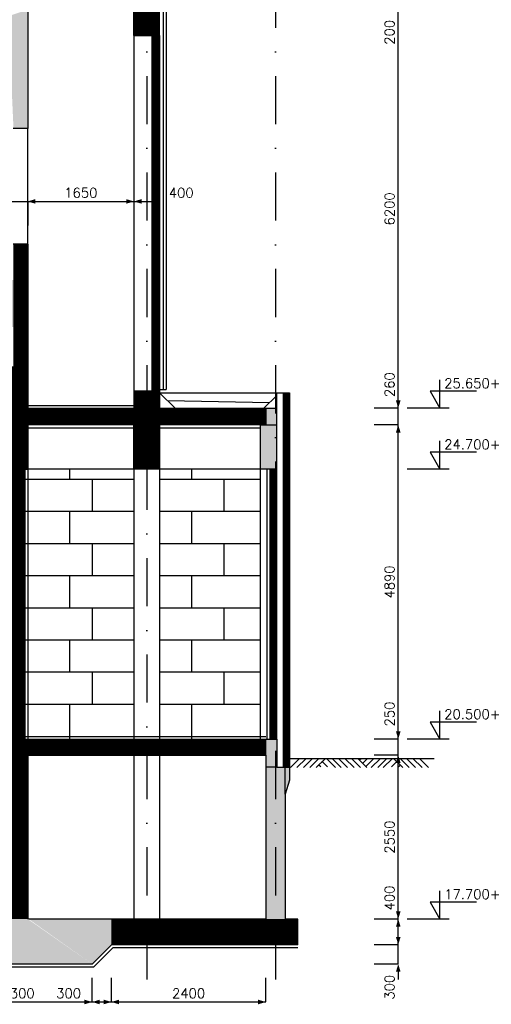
# Model space of a CAD drawing. Extents: x 0 to 118900, y 0 to 84100.
# Tile 5 of 20: x 70997 to 78327, y 12671 to 27991. Entities that reach past the tile are written whole.
import ezdxf
from ezdxf.enums import TextEntityAlignment as Align

# ---------------------------------------------------------------- set-up
doc = ezdxf.new("R2010")
doc.units = 0
doc.header["$LTSCALE"] = 60
doc.header["$MEASUREMENT"] = 0
doc.linetypes.add('DASHDOT', pattern=[25, 12.5, -6.25, 0, -6.25])
doc.layers.get('0').update_dxf_attribs({"linetype": 'CONTINUOUS'})
for name, color, linetype in [('BETON', 8, 'CONTINUOUS'), ('CONSTR50', 1, 'CONTINUOUS'), ('HGTMAAT15', 3, 'CONTINUOUS'), ('LAAG18', 3, 'CONTINUOUS'), ('LAAG25', 4, 'CONTINUOUS'), ('LAAG35', 7, 'CONTINUOUS'), ('MAAT15', 3, 'CONTINUOUS'), ('MAAT20', 4, 'CONTINUOUS'), ('ONDERGROND', 8, 'CONTINUOUS'), ('STRAMIEN', 3, 'DASHDOT')]:
    doc.layers.add(name, color=color, linetype=linetype)
doc.styles.add('ROMANS', font='romans')

# ---------------------------------------------------------------- blocks, each defined once
blk = doc.blocks.new('2MAAIVEL')
at = {"linetype": 'Continuous'}
for points in [[(0, 0), (1.414213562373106, 1.414213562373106)], [(1, 0), (2.414213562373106, 1.414213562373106)], [(2, 0), (3.414213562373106, 1.414213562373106)], [(3, 0), (4.414213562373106, 1.414213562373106)], [(4, 0), (5.414213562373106, 1.414213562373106)], [(4.696644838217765, 0.08106185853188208), (4.471338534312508, 0.3063681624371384)], [(5.750296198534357, 0.08106185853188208), (4.849474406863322, 0.981883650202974)], [(7.019959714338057, 0), (5.605746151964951, 1.414213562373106)], [(7.884270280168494, 0), (6.470056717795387, 1.414213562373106)], [(8.884270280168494, 0), (7.470056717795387, 1.414213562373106)], [(9.884270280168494, 0), (8.470056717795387, 1.414213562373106)], [(10.88427028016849, 0), (9.470056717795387, 1.414213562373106)], [(11.88427028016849, 0), (10.47005671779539, 1.414213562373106)], [(10.72285295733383, 1.161417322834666), (10.97564919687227, 1.414213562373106)], [(11.22285295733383, 0.6614173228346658), (11.97564919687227, 1.414213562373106)], [(11.72285295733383, 0.1614173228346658), (12.97564919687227, 1.414213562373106)], [(12.56143563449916, 0), (13.97564919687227, 1.414213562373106)], [(13.56143563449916, 0), (14.97564919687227, 1.414213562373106)], [(14.4257462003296, 0), (15.8399597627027, 1.414213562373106)], [(15.6954097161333, 0.08106185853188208), (16.59623150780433, 0.981883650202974)], [(17.44570591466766, 0), (16.03149235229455, 1.414213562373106)], [(16.74906107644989, 0.08106185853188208), (16.97436738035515, 0.3063681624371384)], [(18.44570591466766, 0), (17.03149235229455, 1.414213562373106)], [(19.44570591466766, 0), (18.03149235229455, 1.414213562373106)], [(20.44570591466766, 0), (19.03149235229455, 1.414213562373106)], [(21.44570591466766, 0), (20.03149235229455, 1.414213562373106)]]:
    blk.add_lwpolyline(points, dxfattribs=at)
blk = doc.blocks.new('ZUDIMTUS')
at = {"color": 3}
blk.add_solid([(0, 0), (-800, -240), (-800, 240)], dxfattribs=at)
blk = doc.blocks.new('ZUHMAAT1')
at = {"layer": 'MAAT20'}
for p, q in [((4.305790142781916, 1.818989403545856e-12), (4.305790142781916, 2.930362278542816)), ((3.295427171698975, 1.750000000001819), (4.305790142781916, 1.818989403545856e-12)), ((8.103743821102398, 1.750000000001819), (3.295427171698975, 1.750000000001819)), ((5.259197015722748, 1.818989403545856e-12), (0.9211685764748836, 1.818989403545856e-12))]:
    blk.add_line(p, q, dxfattribs=at)
blk = doc.blocks.new('ZUDIMEND')
blk.add_line((-800, 0), (-1600, 0))
at = {"color": 3}
blk.add_solid([(0, 0), (-800, -240), (-800, 240)], dxfattribs=at)
blk = doc.blocks.new('*X19')
at = {"color": 0}
for p, q in [((71022.37333138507, 57102.97634372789), (71129.09784230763, 57209.70085465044)), ((71041.35104382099, 57009.70085465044), (71241.35104382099, 57209.70085465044)), ((71153.60424533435, 57009.70085465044), (71353.60424533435, 57209.70085465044)), ((71265.85744684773, 57009.70085465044), (71465.85744684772, 57209.70085465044)), ((71378.1106483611, 57009.70085465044), (71578.11064836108, 57209.70085465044)), ((71490.36384987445, 57009.70085465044), (71690.36384987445, 57209.70085465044)), ((71602.61705138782, 57009.70085465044), (71802.61705138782, 57209.70085465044)), ((71714.87025290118, 57009.70085465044), (71914.87025290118, 57209.70085465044)), ((71827.12345441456, 57009.70085465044), (72027.12345441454, 57209.70085465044)), ((71939.37665592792, 57009.70085465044), (72139.3766559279, 57209.70085465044)), ((72051.62985744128, 57009.70085465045), (72251.62985744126, 57209.70085465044)), ((72163.88305895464, 57009.70085465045), (72363.88305895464, 57209.70085465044)), ((72276.136260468, 57009.70085465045), (72476.136260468, 57209.70085465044)), ((72388.38946198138, 57009.70085465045), (72588.38946198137, 57209.70085465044)), ((72500.64266349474, 57009.70085465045), (72700.64266349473, 57209.70085465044)), ((72612.8958650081, 57009.70085465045), (72812.89586500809, 57209.70085465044)), ((72725.14906652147, 57009.70085465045), (72872.03758351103, 57156.58937164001)), ((73072.03758351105, 57132.08296861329), (73149.65546954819, 57209.70085465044)), ((73072.03758351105, 57019.82976709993), (73261.90867106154, 57209.70085465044)), ((73174.16187257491, 57009.70085465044), (73374.16187257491, 57209.70085465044)), ((73286.41507408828, 57009.70085465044), (73486.41507408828, 57209.70085465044)), ((73398.66827560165, 57009.70085465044), (73598.66827560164, 57209.70085465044)), ((73510.92147711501, 57009.70085465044), (73710.921477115, 57209.70085465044)), ((73623.17467862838, 57009.70085465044), (73823.17467862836, 57209.70085465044)), ((73735.42788014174, 57009.70085465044), (73935.42788014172, 57209.70085465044)), ((73847.6810816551, 57009.70085465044), (74047.6810816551, 57209.70085465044)), ((73959.93428316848, 57009.70085465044), (74159.93428316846, 57209.70085465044)), ((74072.18748468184, 57009.70085465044), (74272.18748468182, 57209.70085465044)), ((74184.4406861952, 57009.70085465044), (74384.44068619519, 57209.70085465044)), ((74296.69388770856, 57009.70085465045), (74496.69388770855, 57209.70085465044)), ((74408.94708922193, 57009.70085465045), (74608.94708922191, 57209.70085465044)), ((74521.2002907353, 57009.70085465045), (74721.20029073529, 57209.70085465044)), ((74633.45349224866, 57009.70085465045), (74822.037583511, 57198.28494591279)), ((72837.40226803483, 57009.70085465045), (72872.03758351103, 57044.33617012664)), ((74745.70669376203, 57009.70085465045), (74822.037583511, 57086.03174439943))]:
    blk.add_line(p, q, dxfattribs=at)
blk = doc.blocks.new('*X21')
at = {"color": 0}
for p, q in [((73052.03758351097, 69459.9351350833), (73151.80500318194, 69559.70255475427)), ((73052.03758351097, 69347.68193356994), (73172.037583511, 69467.68193356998)), ((73052.03758351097, 69235.42873205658), (73172.037583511, 69355.4287320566)), ((73052.03758351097, 69123.17553054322), (73172.037583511, 69243.17553054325)), ((73052.03758351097, 69010.92232902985), (73172.037583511, 69130.92232902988)), ((73052.03758351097, 68898.66912751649), (73172.037583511, 69018.66912751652)), ((73052.03758351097, 68786.41592600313), (73172.037583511, 68906.41592600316)), ((73052.03758351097, 68674.16272448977), (73172.037583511, 68794.1627244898)), ((73052.03758351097, 68561.9095229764), (73172.037583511, 68681.90952297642)), ((73052.03758351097, 68449.65632146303), (73172.037583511, 68569.65632146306)), ((73052.03758351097, 68337.40311994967), (73172.037583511, 68457.4031199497)), ((73052.03758351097, 68225.1499184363), (73172.037583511, 68345.14991843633)), ((73052.03758351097, 68112.89671692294), (73172.037583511, 68232.89671692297)), ((73052.03758351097, 68000.64351540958), (73172.037583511, 68120.64351540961)), ((73052.03758351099, 67888.39031389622), (73172.037583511, 68008.39031389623)), ((73052.03758351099, 67776.13711238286), (73172.037583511, 67896.13711238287)), ((73052.03758351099, 67663.8839108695), (73172.037583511, 67783.88391086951)), ((73052.03758351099, 67551.63070935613), (73172.037583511, 67671.63070935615)), ((73052.03758351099, 67439.37750784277), (73172.037583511, 67559.37750784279)), ((73052.03758351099, 67327.1243063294), (73172.037583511, 67447.12430632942)), ((73052.03758351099, 67214.87110481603), (73172.037583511, 67334.87110481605)), ((73052.03758351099, 67102.61790330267), (73172.037583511, 67222.61790330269)), ((73052.03758351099, 66990.36470178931), (73172.037583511, 67110.36470178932)), ((73052.03758351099, 66878.11150027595), (73172.037583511, 66998.11150027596)), ((73052.03758351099, 66765.85829876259), (73172.037583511, 66885.8582987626)), ((73052.03758351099, 66653.60509724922), (73172.037583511, 66773.60509724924)), ((73052.03758351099, 66541.35189573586), (73172.037583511, 66661.35189573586)), ((73052.03758351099, 66429.0986942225), (73172.037583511, 66549.0986942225)), ((73052.03758351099, 66316.84549270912), (73172.037583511, 66436.84549270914)), ((73052.03758351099, 66204.59229119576), (73172.037583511, 66324.59229119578)), ((73052.03758351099, 66092.3390896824), (73172.037583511, 66212.33908968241)), ((73052.037583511, 65980.08588816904), (73172.037583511, 66100.08588816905)), ((73052.037583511, 65867.83268665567), (73172.037583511, 65987.83268665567)), ((73052.037583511, 65755.57948514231), (73172.037583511, 65875.57948514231)), ((73052.037583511, 65643.32628362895), (73172.037583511, 65763.32628362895)), ((73052.037583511, 65531.07308211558), (73172.037583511, 65651.07308211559)), ((73052.037583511, 65418.81988060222), (73172.037583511, 65538.81988060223)), ((73052.037583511, 65306.56667908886), (73172.037583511, 65426.56667908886)), ((73052.037583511, 65194.3134775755), (73172.037583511, 65314.3134775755)), ((73052.037583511, 65082.06027606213), (73172.037583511, 65202.06027606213)), ((73052.037583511, 64969.80707454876), (73172.037583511, 65089.80707454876)), ((73052.037583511, 64857.5538730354), (73172.037583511, 64977.5538730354)), ((73052.037583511, 64745.30067152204), (73172.037583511, 64865.30067152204)), ((73052.037583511, 64633.04747000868), (73172.037583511, 64753.04747000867)), ((73052.037583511, 64520.79426849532), (73172.037583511, 64640.79426849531)), ((73052.037583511, 64408.54106698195), (73172.037583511, 64528.54106698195)), ((73052.037583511, 64296.28786546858), (73172.037583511, 64416.28786546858)), ((73052.037583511, 64184.03466395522), (73172.037583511, 64304.03466395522)), ((73052.03758351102, 64071.78146244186), (73172.037583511, 64191.78146244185)), ((73052.03758351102, 63959.5282609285), (73172.037583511, 64079.52826092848)), ((73052.03758351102, 63847.27505941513), (73172.037583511, 63967.27505941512)), ((73116.71658025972, 63799.70085465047), (73172.037583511, 63855.02185790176)), ((73052.037583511, 63061.50264882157), (73060.23578933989, 63069.70085465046)), ((73052.037583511, 62949.24944730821), (73172.037583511, 63069.2494473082)), ((73052.037583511, 62836.99624579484), (73172.037583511, 62956.99624579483)), ((73052.037583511, 62724.74304428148), (73172.037583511, 62844.74304428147)), ((73052.037583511, 62612.48984276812), (73172.037583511, 62732.48984276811)), ((73052.037583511, 62500.23664125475), (73172.037583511, 62620.23664125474)), ((73052.037583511, 62387.98343974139), (73172.037583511, 62507.98343974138)), ((73052.037583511, 62275.73023822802), (73172.037583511, 62395.73023822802)), ((73052.037583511, 62163.47703671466), (73172.037583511, 62283.47703671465)), ((73052.037583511, 62051.22383520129), (73172.037583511, 62171.22383520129)), ((73052.037583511, 61938.97063368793), (73172.037583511, 62058.97063368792)), ((73052.037583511, 61826.71743217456), (73172.037583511, 61946.71743217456)), ((73052.037583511, 61714.4642306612), (73172.037583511, 61834.46423066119)), ((73052.037583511, 61602.21102914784), (73172.037583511, 61722.21102914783)), ((73052.037583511, 61489.95782763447), (73172.037583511, 61609.95782763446)), ((73052.037583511, 61377.70462612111), (73172.037583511, 61497.7046261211)), ((73052.037583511, 61265.45142460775), (73172.037583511, 61385.45142460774)), ((73052.037583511, 61153.19822309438), (73172.037583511, 61273.19822309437)), ((73052.037583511, 61040.94502158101), (73172.037583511, 61160.94502158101)), ((73052.037583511, 60928.69182006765), (73172.037583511, 61048.69182006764)), ((73052.037583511, 60816.43861855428), (73172.037583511, 60936.43861855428)), ((73052.037583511, 60704.18541704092), (73172.037583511, 60824.18541704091)), ((73052.037583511, 60591.93221552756), (73172.037583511, 60711.93221552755)), ((73052.037583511, 60479.67901401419), (73172.037583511, 60599.67901401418)), ((73052.037583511, 60367.42581250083), (73172.037583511, 60487.42581250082)), ((73052.037583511, 60255.17261098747), (73172.037583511, 60375.17261098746)), ((73052.037583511, 60142.9194094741), (73172.037583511, 60262.91940947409)), ((73052.037583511, 60030.66620796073), (73172.037583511, 60150.66620796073)), ((73052.037583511, 59918.41300644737), (73172.037583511, 60038.41300644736)), ((73052.037583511, 59806.159804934), (73172.037583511, 59926.159804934)), ((73052.037583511, 59693.90660342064), (73172.037583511, 59813.90660342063)), ((73052.037583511, 59581.65340190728), (73172.037583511, 59701.65340190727)), ((73052.037583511, 59469.40020039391), (73172.037583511, 59589.4002003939)), ((73052.037583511, 59357.14699888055), (73172.037583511, 59477.14699888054)), ((73052.037583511, 59244.89379736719), (73172.037583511, 59364.89379736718)), ((73052.037583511, 59132.64059585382), (73172.037583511, 59252.64059585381)), ((73052.037583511, 59020.38739434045), (73172.037583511, 59140.38739434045)), ((73052.037583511, 58908.13419282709), (73172.037583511, 59028.13419282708)), ((73052.037583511, 58795.88099131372), (73172.037583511, 58915.88099131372)), ((73052.037583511, 58683.62778980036), (73172.037583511, 58803.62778980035)), ((73052.037583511, 58571.374588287), (73172.037583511, 58691.37458828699)), ((73052.037583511, 58459.12138677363), (73172.037583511, 58579.12138677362)), ((73052.037583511, 58346.86818526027), (73172.037583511, 58466.86818526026)), ((73052.037583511, 58234.61498374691), (73172.037583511, 58354.6149837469)), ((73052.037583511, 58122.36178223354), (73172.037583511, 58242.36178223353)), ((73052.037583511, 58010.10858072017), (73172.037583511, 58130.10858072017)), ((73052.037583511, 57897.85537920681), (73172.037583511, 58017.85537920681)), ((73052.037583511, 57785.60217769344), (73172.037583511, 57905.60217769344)), ((73052.037583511, 57673.34897618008), (73172.037583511, 57793.34897618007)), ((73052.037583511, 57561.09577466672), (73172.037583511, 57681.09577466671)), ((73161.06752130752, 57557.87251094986), (73172.037583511, 57568.84257315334))]:
    blk.add_line(p, q, dxfattribs=at)

msp = doc.modelspace()

# ---------------------------------------------------------------- linework, layer by layer
at = {"layer": 'BETON'}
for p, q in [((74821.37908534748, 21947.32832550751), (74821.37908534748, 21687.32832550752)), ((74745.70669376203, 21687.32832550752), (74992.03758351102, 21687.32832550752)), ((74822.03758351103, 16547.32832550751), (74822.03758351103, 16797.32832550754)), ((74822.03758351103, 16547.32832550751), (74822.03758351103, 16797.32832550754)), ((74992.037583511, 16360.32832550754), (74822.03758351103, 16360.32832550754)), ((75022.037583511, 16360.32832550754), (75122.037583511, 16360.32832550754)), ((75122.03758351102, 15940.32832550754), (75122.03758351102, 16360.32832550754))]:
    msp.add_line(p, q, dxfattribs=at)
for points, const_width in [([(73172.037583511, 28112.32832550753), (72772.037583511, 28112.32832550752)], 729.9999999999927), ([(73112.037583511, 27747.32832550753), (73112.037583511, 22217.32832550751)], 120), ([(71122.03333138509, 23547.32832550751), (70897.03333138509, 23547.32832550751)], 1900.000000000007), ([(70972.03333138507, 22597.32832550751), (70972.03333138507, 20997.32832550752)], 300), ([(73172.03758351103, 21607.32832550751), (72772.037583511, 21607.32832550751)], 1219.999999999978), ([(72872.03758351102, 21817.32832550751), (71022.37333138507, 21817.3283255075)], 259.9999999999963), ([(74822.03758351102, 21817.32832550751), (73072.03758351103, 21817.32832550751)], 260), ([(70722.03758351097, 16672.32832550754), (74822.03758351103, 16672.32832550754)], 250), ([(70972.03758351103, 16547.32832550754), (70972.03758351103, 13997.32832550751)], 300), ([(75322.03758351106, 13797.32832550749), (72422.037583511, 13797.3283255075)], 399.9999999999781)]:
    msp.add_lwpolyline(points, dxfattribs=dict(at, const_width=const_width))
at = {"layer": 'BETON', "color": 4}
for points, const_width in [([(75142.037583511, 22187.32832550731), (75142.037583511, 16360.32832550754)], 100), ([(70972.037583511, 20997.32832550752), (70972.037583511, 16797.32832550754)], 210), ([(74942.03758351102, 16797.32832550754), (74942.037583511, 20997.32832550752)], 99.99999999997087)]:
    msp.add_lwpolyline(points, dxfattribs=dict(at, const_width=const_width))
at = {"layer": 'BETON'}
for points in [[(71122.03333138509, 28147.32832550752), (70822.37333138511, 28047.32832550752), (71122.03333138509, 26297.32832550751), (70897.03333138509, 26372.32832550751)], [(71122.03333138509, 26297.32832550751), (70897.03333138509, 26372.32832550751), (71122.03333138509, 26297.32832550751), (70897.03333138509, 26297.32832550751)], [(70822.03333138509, 23940.14864853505), (70422.03333138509, 23247.32832550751), (71116.83093875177, 23941.71666821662), (71123.99260792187, 23189.96179765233)], [(74821.37908534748, 21947.32832550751), (74992.03758351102, 21947.32832550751), (74745.70669376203, 21687.32832550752), (74992.03758351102, 21687.32832550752)], [(74742.03758351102, 21687.32832550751), (74992.03758351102, 21687.32832550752), (74742.03758351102, 20997.32832550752), (74992.037583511, 20997.32832550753)], [(74822.03758351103, 16797.32832550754), (74992.037583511, 16797.32832550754), (74822.03758351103, 16360.32832550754), (74992.037583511, 16360.32832550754)], [(74822.03758351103, 16360.32832550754), (75122.037583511, 16360.32832550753), (74822.03758351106, 13997.32832550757), (75122.03758351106, 13997.32832550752)], [(75122.037583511, 16360.32832550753), (75192.037583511, 16360.32832550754), (75122.03758351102, 15940.32832550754), (75192.037583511, 16160.32832550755)], [(70822.03758351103, 14047.32832550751), (69522.03758351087, 13597.32832550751), (71122.03758351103, 13997.32832550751), (69822.03758351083, 13297.32832550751)], [(72122.03758351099, 13297.32832550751), (69822.03758351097, 13297.32832550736), (72122.03758351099, 13297.32832550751), (71122.03758351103, 13997.32832550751)], [(72772.037583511, 13997.32832550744), (72422.03758351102, 13597.32832550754), (71136.42303974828, 13997.32832550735), (72122.03758351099, 13297.32832550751)]]:
    msp.add_solid(points, dxfattribs=at)
at = {"layer": 'CONSTR50'}
for p, q in [((73172.037583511, 27747.32832550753), (73172.037583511, 28477.32832550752)), ((72772.037583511, 27747.32832550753), (72772.037583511, 28147.32832550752)), ((72772.037583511, 27747.32832550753), (73172.03758351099, 27747.32832550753)), ((71122.03333138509, 26297.32832550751), (70897.03333138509, 26297.32832550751)), ((71122.03333138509, 24497.32832550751), (70897.03333138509, 24497.32832550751)), ((72772.037583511, 22217.3283255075), (73172.037583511, 22217.32832550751)), ((72772.037583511, 22217.3283255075), (72772.037583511, 21947.32832550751)), ((73172.037583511, 22217.32832550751), (73172.037583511, 21947.3283255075)), ((71122.37333138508, 21947.32832550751), (72772.037583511, 21947.32832550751)), ((73172.037583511, 21947.32832550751), (74992.03758351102, 21947.32832550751)), ((74992.037583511, 20997.32832550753), (74992.03758351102, 21947.32832550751)), ((71022.37333138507, 21887.32832550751), (72872.03758351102, 21887.32832550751)), ((72872.03758351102, 21687.32832550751), (72872.03758351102, 21887.32832550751)), ((73072.03758351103, 21887.32832550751), (73072.03758351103, 21687.32832550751)), ((73072.03758351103, 21887.32832550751), (74822.03758351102, 21887.32832550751)), ((74822.03758351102, 21687.32832550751), (74822.03758351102, 21887.32832550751)), ((72872.03758351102, 21687.32832550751), (71022.37333138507, 21687.32832550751)), ((72772.037583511, 20997.32832550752), (72772.037583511, 21687.32832550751)), ((74822.03758351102, 21687.32832550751), (73072.03758351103, 21687.32832550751)), ((73172.03758351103, 21687.32832550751), (73172.03758351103, 20997.32832550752)), ((74742.03758351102, 20997.32832550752), (74742.03758351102, 21687.32832550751)), ((70822.03333138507, 20997.32832550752), (71122.37333138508, 20997.32832550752)), ((73172.03758351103, 20997.32832550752), (72772.037583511, 20997.32832550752)), ((74992.037583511, 20997.32832550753), (74742.03758351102, 20997.32832550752)), ((70722.03758351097, 16797.32832550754), (74992.037583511, 16797.32832550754)), ((74992.037583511, 16797.32832550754), (74992.037583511, 16360.32832550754)), ((71122.03758351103, 16547.32832550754), (74822.03758351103, 16547.32832550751)), ((71122.03758351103, 16547.32832550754), (71122.03758351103, 13997.32832550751)), ((74822.03758351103, 16547.32832550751), (74822.03758351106, 13997.32832550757)), ((74992.037583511, 16360.32832550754), (75192.037583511, 16360.32832550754)), ((75192.037583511, 16360.32832550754), (75192.037583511, 16160.32832550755)), ((75192.037583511, 16160.32832550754), (75122.03758351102, 15940.32832550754)), ((75122.03758351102, 15940.32832550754), (75122.03758351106, 13997.32832550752)), ((74822.03758351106, 13997.32832550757), (71136.42303974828, 13997.32832550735)), ((75322.03758351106, 13997.32832550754), (75122.03758351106, 13997.32832550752)), ((75322.03758351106, 13997.32832550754), (75122.03758351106, 13997.32832550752)), ((75322.03758351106, 13597.32832550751), (75322.03758351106, 13997.32832550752)), ((72122.03758351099, 13297.32832550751), (72422.03758351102, 13597.32832550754)), ((75322.03758351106, 13597.32832550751), (72422.037583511, 13597.32832550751)), ((72122.03758351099, 13297.32832550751), (69822.03758351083, 13297.32832550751))]:
    msp.add_line(p, q, dxfattribs=at)
at = {"layer": 'CONSTR50', "linetype": 'Continuous'}
for p, q in [((71122.03333138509, 28147.32832550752), (71122.03333138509, 26297.32832550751)), ((71122.03333138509, 24497.32832550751), (71122.03333138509, 21947.32832550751)), ((71022.37333138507, 21887.32832550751), (71022.37333138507, 21687.32832550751)), ((71122.03333138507, 21687.32832550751), (71122.03333138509, 20997.32832550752))]:
    msp.add_line(p, q, dxfattribs=at)
at = {"layer": 'LAAG18'}
for p, q in [((73272.037583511, 34237.33002561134), (73272.03758351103, 22237.32832550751)), ((73295.76896874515, 22063.59694027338), (74881.86971005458, 22035.95342018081)), ((71122.37333138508, 21987.32832550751), (72772.037583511, 21987.32832550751)), ((74742.03758351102, 16797.3283255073), (74742.03758351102, 20997.32832550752)), ((72142.74826162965, 13247.32832550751), (72442.74826162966, 13547.32832550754)), ((75322.03758351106, 13547.32832550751), (72442.74826162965, 13547.32832550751)), ((72142.74826162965, 13247.32832550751), (69801.32690539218, 13247.32832550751))]:
    msp.add_line(p, q, dxfattribs=at)
at = {"layer": 'LAAG25'}
for p, q in [((73232.03758351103, 22237.32832550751), (73232.037583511, 34237.33002561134)), ((72772.037583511, 27747.32832550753), (72772.037583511, 22217.3283255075)), ((73172.037583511, 22187.32832550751), (73412.03758351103, 21947.32832550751)), ((72772.037583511, 21637.32832550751), (71122.03333138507, 21637.32832550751)), ((74742.03758351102, 21637.3283255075), (73172.03758351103, 21637.32832550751)), ((72772.037583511, 20997.32832550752), (71122.03333138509, 20997.32832550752)), ((71122.03333138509, 20997.32832550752), (71122.03333138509, 16797.32832550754)), ((72772.037583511, 20997.32832550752), (72772.037583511, 16797.32832550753)), ((73172.03758351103, 20997.32832550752), (73172.03758351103, 16797.32832550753)), ((74742.03758351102, 20997.32832550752), (73172.03758351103, 20997.32832550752)), ((74842.03758351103, 16797.32832550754), (74842.03758351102, 20997.32832550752)), ((71077.037583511, 16837.32832550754), (74822.03758351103, 16837.32832550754)), ((72772.037583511, 16547.32832550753), (72772.037583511, 13997.32832550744)), ((73172.03758351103, 16547.32832550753), (73172.03758351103, 13997.32832550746)), ((75177.42817539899, 16497.32832550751), (77437.50657030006, 16497.32832550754))]:
    msp.add_line(p, q, dxfattribs=at)
at = {"layer": 'LAAG35'}
for p, q in [((73052.037583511, 27747.32832550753), (73052.037583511, 22217.32832550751)), ((73172.03758351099, 27747.32832550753), (73172.037583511, 22217.32832550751)), ((73052.037583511, 26747.32832550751), (73172.037583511, 26747.32832550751)), ((71122.03333138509, 24497.32832550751), (71122.03333138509, 26297.32832550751)), ((73052.037583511, 24347.32832550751), (73172.037583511, 24347.32832550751)), ((75092.037583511, 22187.32832550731), (75092.037583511, 16360.32832550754)), ((75192.037583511, 22187.32832550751), (75192.037583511, 16360.32832550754)), ((71077.037583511, 20997.32832550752), (71077.037583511, 16797.32832550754)), ((74892.03758351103, 16797.32832550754), (74892.03758351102, 20997.32832550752)), ((74992.037583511, 16797.32832550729), (74992.037583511, 20997.32832550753)), ((75092.037583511, 16360.32832550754), (75192.037583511, 16360.32832550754))]:
    msp.add_line(p, q, dxfattribs=at)
at = {"layer": 'MAAT15'}
for p, q in [((76880.75596655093, 21947.32832550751), (76880.75596655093, 28147.32832550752)), ((70822.03333138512, 25163.37767545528), (71122.03333138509, 25163.37767545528)), ((71122.03333138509, 25163.37767545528), (71122.03333138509, 24788.37767545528)), ((71122.03333138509, 25163.37767545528), (72772.037583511, 25163.37767545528)), ((72772.037583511, 25163.37767545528), (72772.037583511, 24788.37767545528)), ((72772.037583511, 25163.37767545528), (73172.037583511, 25163.37767545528)), ((73172.037583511, 25163.37767545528), (73172.037583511, 24788.37767545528)), ((76880.75596655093, 21947.32832550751), (76505.75596655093, 21947.32832550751)), ((76880.75596655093, 21687.32832550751), (76880.75596655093, 21947.32832550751)), ((76880.75596655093, 21687.32832550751), (76505.75596655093, 21687.32832550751)), ((76880.75596655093, 16797.32832550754), (76880.75596655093, 21687.32832550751)), ((76880.75596655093, 16797.32832550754), (76505.75596655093, 16797.32832550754)), ((76880.75596655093, 16547.32832550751), (76880.75596655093, 16797.32832550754)), ((76880.75596655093, 16547.32832550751), (76505.75596655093, 16547.32832550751)), ((76880.75596655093, 13997.32832550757), (76880.75596655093, 16547.32832550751)), ((76880.75596655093, 13997.32832550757), (76505.75596655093, 13997.32832550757)), ((76880.75596655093, 13997.32832550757), (76505.75596655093, 13997.32832550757)), ((76880.75596655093, 13597.32832550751), (76880.75596655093, 13997.32832550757)), ((76880.75596655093, 13597.32832550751), (76505.75596655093, 13597.32832550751)), ((76880.75596655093, 13297.32832550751), (76880.75596655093, 13597.32832550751)), ((76880.75596655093, 13297.32832550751), (76505.75596655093, 13297.32832550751)), ((72122.03758351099, 12706.61659125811), (72122.03758351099, 13081.61659125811)), ((72422.037583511, 12706.61659125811), (72422.037583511, 13081.61659125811)), ((74822.03758351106, 12706.61659125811), (74822.03758351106, 13081.61659125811)), ((69822.03758351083, 12706.61659125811), (72122.03758351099, 12706.61659125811)), ((72122.03758351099, 12706.61659125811), (72422.037583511, 12706.61659125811)), ((72422.037583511, 12706.61659125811), (74822.03758351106, 12706.61659125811))]:
    msp.add_line(p, q, dxfattribs=at)
at = {"layer": 'MAAT20'}
for p, q in [((73172.037583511, 22237.32832550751), (73272.03758351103, 22237.32832550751)), ((73172.037583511, 22187.32832550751), (75192.037583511, 22187.32832550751)), ((74992.037583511, 22146.1212936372), (74793.24461538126, 21947.32832550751)), ((74992.03758351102, 21947.32832550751), (74992.03758351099, 22187.32832550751))]:
    msp.add_line(p, q, dxfattribs=at)
at = {"layer": 'ONDERGROND'}
for p, q in [((71772.037583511, 21001.41444607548), (71772.037583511, 20841.4144460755)), ((73672.037583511, 20841.41444607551), (73672.037583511, 21001.41444607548)), ((71077.03758351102, 20841.4144460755), (72772.037583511, 20841.41444607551)), ((72122.03333138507, 20841.4144460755), (72122.03333138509, 20341.4144460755)), ((73172.03758351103, 20841.41444607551), (74742.03758351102, 20841.41444607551)), ((74172.03758351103, 20841.41444607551), (74172.03758351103, 20341.41444607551)), ((71077.03758351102, 20341.4144460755), (72772.037583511, 20341.4144460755)), ((71772.037583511, 20341.41444607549), (71772.037583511, 19841.4144460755)), ((73172.03758351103, 20341.4144460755), (74742.03758351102, 20341.4144460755)), ((73672.037583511, 19841.4144460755), (73672.037583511, 20341.41444607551)), ((71077.03758351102, 19841.4144460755), (72772.037583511, 19841.41444607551)), ((72122.03333138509, 19841.41444607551), (72122.03333138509, 19341.4144460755)), ((73172.03758351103, 19841.41444607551), (74742.03758351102, 19841.41444607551)), ((74172.03758351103, 19841.41444607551), (74172.03758351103, 19341.41444607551)), ((71077.03758351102, 19341.4144460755), (72772.037583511, 19341.41444607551)), ((71772.037583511, 19341.4144460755), (71772.037583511, 18841.41444607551)), ((73172.03758351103, 19341.41444607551), (74742.03758351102, 19341.41444607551)), ((73672.037583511, 18841.41444607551), (73672.037583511, 19341.41444607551)), ((71077.03758351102, 18841.4144460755), (72772.037583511, 18841.41444607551)), ((72122.03333138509, 18841.4144460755), (72122.03333138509, 18341.4144460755)), ((73172.03758351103, 18841.41444607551), (74742.03758351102, 18841.41444607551)), ((74172.03758351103, 18841.41444607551), (74172.03758351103, 18341.41444607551)), ((71077.03758351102, 18341.4144460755), (72772.037583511, 18341.4144460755)), ((71772.037583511, 18341.4144460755), (71772.037583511, 17841.4144460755)), ((73172.03758351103, 18341.4144460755), (74742.03758351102, 18341.4144460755)), ((73672.037583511, 17841.4144460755), (73672.037583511, 18341.4144460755)), ((71077.03758351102, 17841.4144460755), (72772.037583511, 17841.41444607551)), ((72122.03333138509, 17841.41444607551), (72122.03333138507, 17341.4144460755)), ((73172.03758351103, 17841.41444607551), (74742.03758351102, 17841.41444607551)), ((74172.03758351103, 17841.41444607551), (74172.03758351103, 17341.41444607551)), ((71077.03758351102, 17341.4144460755), (72772.037583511, 17341.41444607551)), ((71772.037583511, 17341.41444607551), (71772.037583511, 16801.41444607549)), ((73172.03758351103, 17341.41444607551), (74742.03758351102, 17341.41444607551)), ((73672.037583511, 16801.41444607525), (73672.037583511, 17341.41444607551))]:
    msp.add_line(p, q, dxfattribs=at)
at = {"layer": 'STRAMIEN'}
for p, q in [((72972.037583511, 37615.58892609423), (72972.037583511, 13057.28761134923)), ((74972.037583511, 37615.58892609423), (74972.037583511, 13057.28761134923))]:
    msp.add_line(p, q, dxfattribs=at)

# ---------------------------------------------------------------- block references
at = {"layer": 'HGTMAAT15', "xscale": 150, "yscale": 150, "zscale": 150}
for p in [(76880.75596655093, 21947.32832550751), (76880.75596655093, 20997.32832550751), (76880.75596655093, 16797.32832550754), (76880.75596655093, 13997.32832550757)]:
    msp.add_blockref('ZUHMAAT1', p, dxfattribs=at)
at = {"layer": 'LAAG18'}
for name in ['*X21', '*X19']:
    msp.add_blockref(name, (0, -35322.37252914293), dxfattribs=at)
at = {"layer": 'LAAG25', "xscale": 100, "yscale": 100, "zscale": 100}
msp.add_blockref('2MAAIVEL', (75206.04263276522, 16355.90696927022), dxfattribs=at)
at = {"layer": 'MAAT15', "xscale": 0.15, "yscale": 0.15, "zscale": 0.15}
for name, p, rotation in [('ZUDIMTUS', (71122.03333138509, 25163.37767545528), 180), ('ZUDIMTUS', (72772.037583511, 25163.37767545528), 180), ('ZUDIMTUS', (76880.75596655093, 21947.32832550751), 270), ('ZUDIMTUS', (76880.75596655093, 21687.32832550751), 90), ('ZUDIMTUS', (76880.75596655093, 16797.32832550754), 270), ('ZUDIMTUS', (76880.75596655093, 16547.32832550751), 90), ('ZUDIMTUS', (76880.75596655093, 13997.32832550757), 270), ('ZUDIMTUS', (76880.75596655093, 13997.32832550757), 90), ('ZUDIMTUS', (76880.75596655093, 13597.32832550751), 270), ('ZUDIMEND', (76880.75596655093, 13297.32832550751), 90), ('ZUDIMTUS', (72122.03758351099, 12706.61659125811), 180), ('ZUDIMTUS', (72422.037583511, 12706.61659125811), 180)]:
    msp.add_blockref(name, p, dxfattribs=dict(at, rotation=rotation))
for p in [(72772.037583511, 25163.37767545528), (73172.037583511, 25163.37767545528), (72122.03758351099, 12706.61659125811), (72422.037583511, 12706.61659125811), (74822.03758351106, 12706.61659125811)]:
    msp.add_blockref('ZUDIMTUS', p, dxfattribs=at)

# ---------------------------------------------------------------- texts
at = {"layer": 'HGTMAAT15', "style": 'ROMANS'}
for s, p in [('25.650+', (77596.11020834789, 22258.24360133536)), ('24.700+', (77596.11020834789, 21308.24360133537)), ('20.500+', (77596.11020834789, 17108.24360133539)), ('17.700+', (77596.11020834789, 14308.24360133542))]:
    msp.add_text(s, height=150, dxfattribs=at).set_placement(p)
at = {"layer": 'MAAT15', "style": 'ROMANS'}
for s, p in [('200', (76820.75596655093, 27794.48548034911)), ('6200', (76820.75596655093, 25047.32832550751)), ('260', (76820.75596655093, 22311.33878175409)), ('4890', (76820.75596655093, 19242.32832550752)), ('250', (76820.75596655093, 17186.92280650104)), ('2550', (76820.75596655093, 15272.32832550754)), ('400', (76820.75596655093, 14323.77204016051)), ('300', (76820.75596655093, 12936.53441980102))]:
    msp.add_text(s, height=150, rotation=90, dxfattribs=at).set_placement(p, align=Align.CENTER)
for s, p in [('1650', (71947.03545744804, 25223.37767545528)), ('400', (73507.36961315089, 25223.37767545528)), ('2300', (70972.03758351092, 12766.61659125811)), ('300', (71757.29507865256, 12766.61659125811)), ('2400', (73622.03758351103, 12766.61659125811))]:
    msp.add_text(s, height=150, dxfattribs=at).set_placement(p, align=Align.CENTER)

doc.saveas('drawing.dxf')
